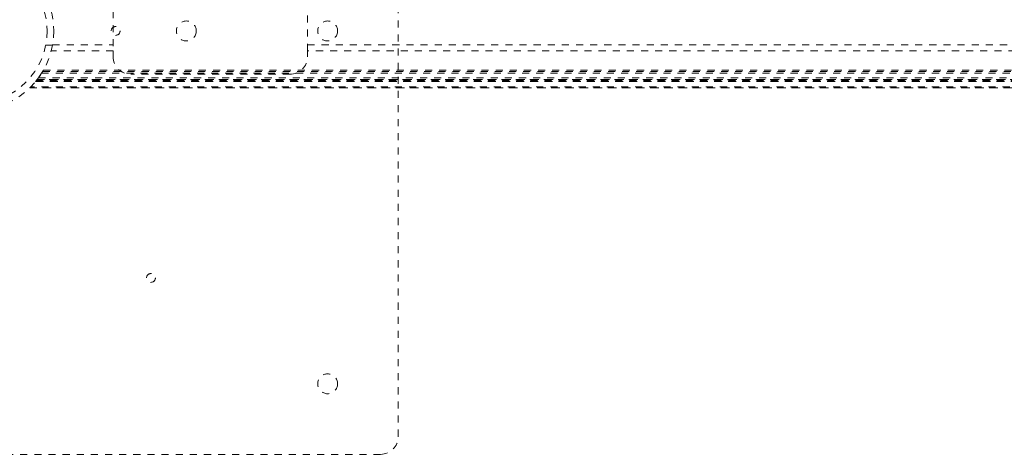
# Model space of a CAD drawing. Header units: inches. Extents: x 13.9 to 73.4, y 20.6 to 56.4.
# Tile 2 of 6: x 26.2 to 40.1, y 32.5 to 38.6. Entities that reach past the tile are written whole.
import ezdxf

# ---------------------------------------------------------------- set-up
doc = ezdxf.new("R2010")
doc.units = ezdxf.units.IN
doc.header["$MEASUREMENT"] = 0
doc.linetypes.add('SLD-Dashed', pattern=[0.075, 0.05, -0.025])

msp = doc.modelspace()

# ---------------------------------------------------------------- linework, layer by layer
at = {"color": 7, "linetype": 'SLD-Dashed', "lineweight": 0}
for p, q in [((31.511, 44.239), (31.511, 32.739)), ((27.476, 38.771), (27.476, 38.208)), ((30.226, 38.208), (30.226, 38.771)), ((26.521, 38.289), (26.618, 38.289)), ((27.476, 38.208), (26.6, 38.208)), ((26.618, 38.292), (27.476, 38.292)), ((27.476, 38.124), (27.476, 38.208)), ((30.226, 38.292), (57.046, 38.292)), ((57.046, 38.208), (30.226, 38.208)), ((30.226, 38.208), (30.226, 38.124)), ((26.479, 37.916), (60.793, 37.916)), ((26.489, 37.934), (60.782, 37.934)), ((26.383, 37.779), (26.379, 37.774)), ((60.892, 37.774), (26.379, 37.774)), ((26.379, 37.774), (60.892, 37.774)), ((26.383, 37.779), (60.888, 37.779)), ((26.384, 37.78), (60.887, 37.78)), ((26.414, 37.819), (26.386, 37.783)), ((60.885, 37.783), (26.386, 37.783)), ((26.386, 37.783), (60.885, 37.783)), ((60.876, 37.795), (26.396, 37.795)), ((60.872, 37.799), (26.399, 37.799)), ((26.4, 37.801), (60.871, 37.801)), ((26.402, 37.803), (60.869, 37.803)), ((26.419, 37.825), (60.853, 37.825)), ((26.463, 37.891), (26.46, 37.886)), ((26.463, 37.891), (60.808, 37.891)), ((29.976, 37.874), (27.726, 37.874)), ((26.295, 37.684), (60.976, 37.684)), ((26.297, 37.684), (26.297, 37.685)), ((60.975, 37.684), (26.297, 37.684)), ((26.297, 37.684), (60.974, 37.684)), ((60.963, 37.696), (26.309, 37.696)), ((31.261, 32.489), (19.761, 32.489))]:
    msp.add_line(p, q, dxfattribs=at)
at = {"color": 7, "linetype": 'SLD-Dashed', "lineweight": 0, "flags": 128}
for points in [[(26.619, 38.295), (26.619, 38.293), (26.618, 38.292)], [(26.396, 37.795), (26.387, 37.784), (26.383, 37.778)]]:
    msp.add_lwpolyline(points, dxfattribs=at)
at = {"color": 7, "linetype": 'SLD-Dashed', "lineweight": 0}
for centre, radius in [((25.511, 38.489), 1.125), ((25.511, 38.489), 1.03), ((28.511, 38.489), 0.141), ((30.511, 38.489), 0.141), ((27.511, 38.489), 0.0625), ((28.011, 34.989), 0.0625), ((30.511, 33.489), 0.141)]:
    msp.add_circle(centre, radius, dxfattribs=at)
for centre, radius, start, end in [((27.726, 38.124), 0.25, 180, 270), ((29.976, 38.124), 0.25, 270, 0), ((25.511, 38.489), 1.125, 322.2637, 329.3832), ((25.508, 38.491), 1.129, 327.8688, 330.4202), ((25.508, 38.492), 1.129, 321.1131, 322.405), ((25.506, 38.494), 1.131, 314.3107, 315.1779), ((31.261, 32.739), 0.25, 270, 360)]:
    msp.add_arc(centre, radius, start, end, dxfattribs=at)

doc.saveas('drawing.dxf')
